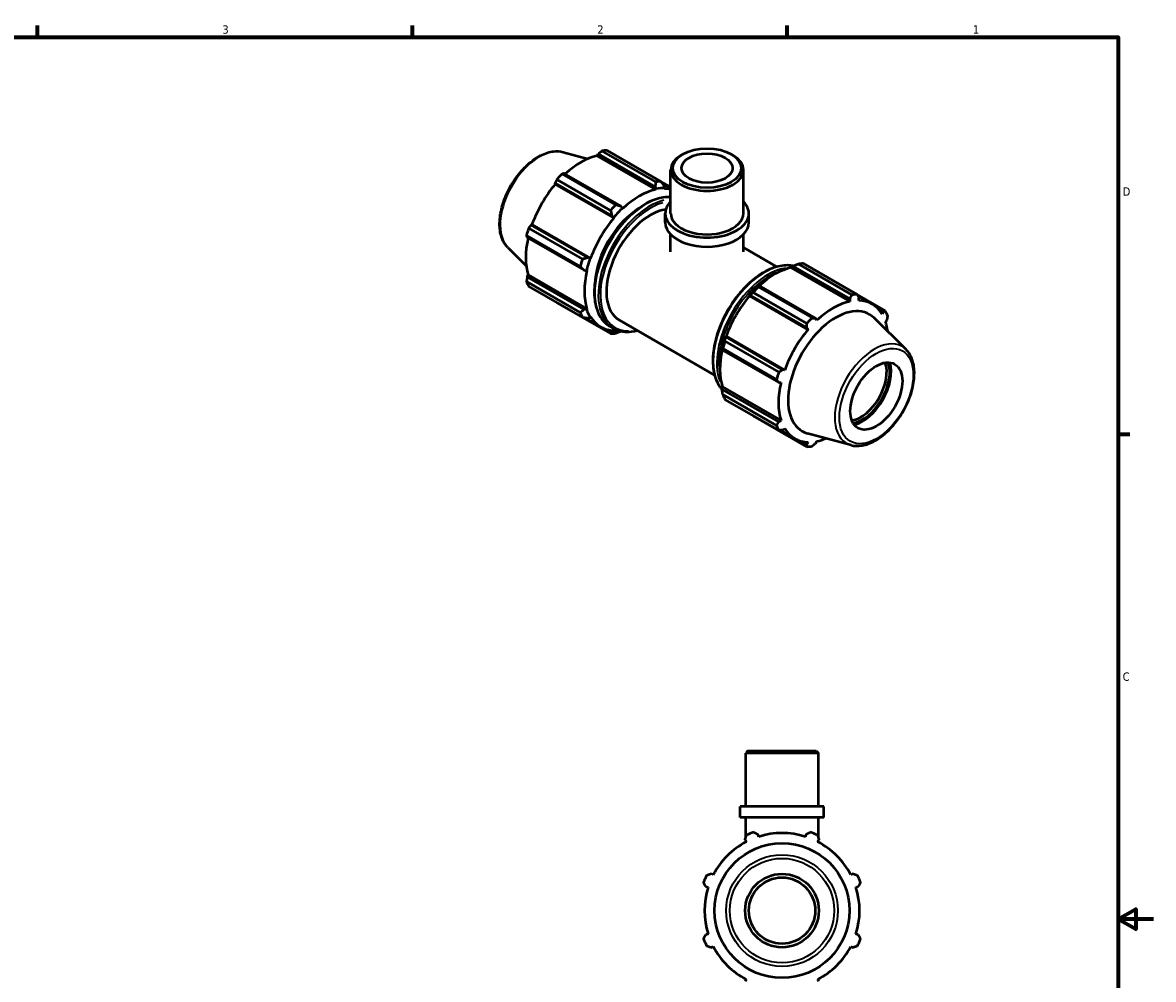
# Model space of a CAD drawing. Header units: inches. Extents: x 0.1 to 38.9, y -5.6 to 21.4.
# Tile 6 of 6: x 21.1 to 33.9, y 10.3 to 21.2. Entities that reach past the tile are written whole.
import ezdxf

# ---------------------------------------------------------------- set-up
doc = ezdxf.new("R2010")
doc.units = ezdxf.units.IN
doc.header["$MEASUREMENT"] = 0
for name, color, linetype, lineweight in [('Border (ANSI)', 7, 'Continuous', 70), ('Visible (ANSI)', 7, 'Continuous', 50), ('Visible Narrow (ANSI)', 7, 'Continuous', 35)]:
    doc.layers.add(name, color=color, linetype=linetype, lineweight=lineweight)
doc.styles.add('Note Text (ANSI)', font='tahoma.ttf')

# ---------------------------------------------------------------- blocks, each defined once
blk = doc.blocks.new('Borders Default Border')
at = {"layer": 'Border (ANSI)'}
for p, q in [((21.25, 21), (21.25, 21.134)), ((25.5, 21), (25.5, 21.134)), ((29.75, 21), (29.75, 21.134)), ((33.5, 16.5), (33.634, 16.5))]:
    blk.add_line(p, q, dxfattribs=at)
at = {"layer": 'Border (ANSI)', "flags": 128}
for points in [[(0.5, 1), (0.5, 21), (33.5, 21), (33.5, 1), (0.5, 1)], [(33.9, 11), (33.5, 11), (33.7, 11.115), (33.7, 10.885), (33.5, 11)]]:
    blk.add_lwpolyline(points, dxfattribs=at)
at = {"layer": 'Border (ANSI)', "color": 5, "true_color": 0x0000ff, "char_height": 0.0945, "attachment_point": 7, "style": 'Note Text (ANSI)'}
for s, insert in [('3', (23.346, 21.038)), ('2', (27.596, 21.04)), ('1', (31.854, 21.04)), ('D', (33.553, 19.203)), ('C', (33.552, 13.701))]:
    blk.add_mtext(s, dxfattribs=dict(at, insert=insert))

msp = doc.modelspace()

# ---------------------------------------------------------------- linework, layer by layer
at = {"layer": 'Visible (ANSI)'}
for p, q in [((27.208, 19.698), (27.49, 19.622)), ((27.594, 19.655), (27.606, 19.676)), ((28.259, 19.272), (27.594, 19.655)), ((27.606, 19.676), (28.251, 19.305)), ((28.258, 19.359), (27.648, 19.71)), ((27.707, 19.716), (28.316, 19.365)), ((28.564, 19.674), (28.547, 19.663)), ((29.115, 19.674), (29.132, 19.663)), ((28.427, 19.001), (28.427, 19.496)), ((29.252, 19.001), (29.252, 19.496)), ((27.747, 19.037), (27.137, 19.388)), ((27.196, 19.45), (27.805, 19.099)), ((27.865, 19.083), (27.22, 19.454)), ((28.427, 19.3), (28.318, 19.362)), ((27.117, 19.345), (27.762, 18.974)), ((27.12, 19.334), (27.117, 19.345)), ((27.785, 18.951), (27.12, 19.334)), ((28.251, 19.305), (28.261, 19.28)), ((28.261, 19.28), (28.259, 19.272)), ((28.334, 19.342), (28.427, 19.288)), ((28.362, 19.29), (28.355, 19.315)), ((28.359, 19.281), (28.362, 19.29)), ((27.762, 18.974), (27.782, 18.956)), ((27.883, 19.063), (27.865, 19.083)), ((27.885, 19.056), (27.883, 19.063)), ((28.365, 18.898), (28.365, 19.001)), ((29.314, 18.898), (29.314, 19.001)), ((26.844, 18.873), (26.856, 18.876)), ((27.489, 18.501), (26.844, 18.873)), ((27.52, 18.493), (26.856, 18.876)), ((27.782, 18.956), (27.785, 18.951)), ((27.403, 18.401), (26.793, 18.752)), ((26.802, 18.729), (27.447, 18.357)), ((26.817, 18.834), (27.427, 18.483)), ((28.427, 18.565), (28.427, 18.763)), ((29.252, 18.565), (29.252, 18.763)), ((26.583, 18.614), (26.791, 18.408)), ((29.252, 18.617), (29.633, 18.398)), ((27.515, 18.493), (27.489, 18.501)), ((27.52, 18.493), (27.515, 18.493)), ((27.447, 18.357), (27.473, 18.352)), ((27.473, 18.352), (27.479, 18.354)), ((29.794, 18.387), (29.796, 18.396)), ((29.794, 18.387), (30.459, 18.004)), ((29.796, 18.396), (29.814, 18.405)), ((29.814, 18.405), (30.459, 18.034)), ((30.483, 18.078), (29.874, 18.429)), ((29.932, 18.434), (30.542, 18.083)), ((26.793, 18.229), (27.403, 17.878)), ((26.802, 18.283), (26.814, 18.304)), ((27.447, 17.911), (26.802, 18.283)), ((27.479, 17.921), (26.814, 18.304)), ((27.427, 17.825), (26.817, 18.176)), ((29.973, 17.755), (29.363, 18.106)), ((29.428, 18.183), (29.419, 18.178)), ((29.421, 18.168), (30.031, 17.817)), ((30.073, 17.812), (29.428, 18.183)), ((30.862, 17.897), (30.543, 18.081)), ((27.137, 17.99), (27.747, 17.639)), ((29.318, 18.072), (29.325, 18.074)), ((29.321, 18.066), (29.318, 18.072)), ((29.321, 18.066), (29.985, 17.684)), ((29.325, 18.074), (29.97, 17.703)), ((30.459, 18.034), (30.459, 18.004)), ((30.551, 18.065), (30.711, 17.973)), ((30.559, 18.014), (30.562, 18.044)), ((27.473, 17.915), (27.447, 17.911)), ((27.452, 17.821), (27.633, 17.717)), ((27.479, 17.921), (27.473, 17.915)), ((27.489, 17.816), (27.515, 17.823)), ((27.515, 17.823), (27.52, 17.83)), ((30.783, 17.916), (30.835, 17.885)), ((30.835, 17.885), (30.824, 17.861)), ((27.737, 17.723), (27.778, 17.699)), ((27.846, 17.791), (28.925, 17.169)), ((29.97, 17.703), (29.985, 17.684)), ((30.086, 17.789), (30.073, 17.812)), ((31.096, 17.459), (30.733, 17.818)), ((30.865, 17.769), (30.878, 17.791)), ((27.762, 17.658), (27.715, 17.685)), ((27.782, 17.668), (27.762, 17.658)), ((27.785, 17.676), (27.782, 17.668)), ((29.052, 17.601), (29.05, 17.609)), ((29.05, 17.609), (29.056, 17.609)), ((29.697, 17.23), (29.052, 17.601)), ((29.056, 17.609), (29.721, 17.226)), ((29.008, 17.468), (29.009, 17.457)), ((29.009, 17.457), (29.654, 17.086)), ((29.628, 17.12), (29.019, 17.471)), ((29.043, 17.552), (29.653, 17.201)), ((29.721, 17.226), (29.697, 17.23)), ((29.654, 17.086), (29.68, 17.086)), ((29.008, 17.031), (29.015, 17.037)), ((29.009, 17.011), (29.008, 17.031)), ((29.654, 16.64), (29.009, 17.011)), ((29.015, 17.037), (29.68, 16.654)), ((29.019, 16.948), (29.628, 16.597)), ((29.653, 16.543), (29.043, 16.894)), ((29.363, 16.708), (29.973, 16.357)), ((29.68, 16.654), (29.654, 16.64)), ((29.671, 16.544), (29.834, 16.45)), ((29.697, 16.545), (29.721, 16.562)), ((29.97, 16.387), (29.916, 16.418)), ((29.985, 16.409), (29.97, 16.387)), ((30.472, 16.375), (29.979, 16.508)), ((30.073, 16.397), (30.086, 16.419)), ((29.302, 12.907), (29.278, 12.882)), ((30.103, 12.882), (29.278, 12.882)), ((29.278, 12.277), (29.278, 12.882)), ((29.302, 12.907), (30.078, 12.907)), ((30.078, 12.907), (30.103, 12.882)), ((30.103, 12.277), (30.103, 12.882)), ((30.164, 12.277), (29.216, 12.277)), ((29.216, 12.151), (29.216, 12.277)), ((30.164, 12.151), (30.164, 12.277)), ((30.164, 12.151), (29.216, 12.151)), ((29.278, 11.921), (29.278, 12.151)), ((30.103, 11.921), (30.103, 12.151)), ((29.426, 11.935), (29.417, 11.962)), ((29.963, 11.962), (29.954, 11.935)), ((29.271, 11.901), (29.284, 11.876)), ((29.278, 11.873), (29.278, 11.889)), ((30.096, 11.876), (30.109, 11.901)), ((30.103, 11.873), (30.103, 11.889)), ((28.911, 11.502), (28.885, 11.516)), ((30.495, 11.516), (30.47, 11.502)), ((28.825, 11.369), (28.852, 11.361)), ((30.528, 11.361), (30.555, 11.369)), ((28.852, 10.832), (28.825, 10.824)), ((30.555, 10.824), (30.528, 10.832)), ((28.885, 10.678), (28.911, 10.691)), ((30.47, 10.691), (30.495, 10.678)), ((29.284, 10.317), (29.271, 10.292)), ((30.109, 10.292), (30.096, 10.317))]:
    msp.add_line(p, q, dxfattribs=at)
for radius in [0.764, 0.417, 0.376]:
    msp.add_circle((29.69, 11.097), radius, dxfattribs=at)
for radius, start, end in [(0.945, 109.792, 115.208), (0.879, 72.5, 107.5), (0.945, 64.792, 70.208), (0.879, 117.5, 152.5), (0.879, 27.5, 62.5), (0.945, 154.792, 160.208), (0.945, 19.792, 25.208), (0.879, 162.5, 197.5), (0.879, 342.5, 17.5), (0.945, 199.792, 205.208), (0.945, 334.792, 340.208), (0.879, 207.5, 242.5), (0.879, 297.5, 332.5)]:
    msp.add_arc((29.69, 11.097), radius, start, end, dxfattribs=at)
for centre, major_axis, ratio, start_param, end_param in [((27.407, 18.862), (0.439, 0.762), 0.578093, 0.478032, 1.071949), ((27.422, 18.853), (0.472, 0.819), 0.578093, 0.343502, 0.438029), ((28.84, 19.496), (-0.412, 0), 0.575862, 5.50164, 10.206324), ((27.422, 18.853), (-0.472, -0.819), 0.578093, 4.270492, 4.36502), ((28.032, 18.502), (0.472, 0.819), 0.578093, 0.343502, 0.438029), ((27.407, 18.862), (0.439, 0.762), 0.578093, 1.26343, 1.874295), ((28.072, 18.479), (-0.439, -0.762), 0.578093, 3.619624, 4.23049), ((28.072, 18.479), (0.443, 0.77), 0.578093, 0.303499, 0.478032), ((28.072, 18.479), (0.439, 0.762), 0.578093, 0.174613, 0.303499), ((28.84, 19.001), (-0.474, 0), 0.575862, 5.76671, 9.941253), ((28.072, 18.479), (-0.354, -0.614), 0.578093, 4.025746, 5.399032), ((28.2, 18.405), (-0.354, -0.614), 0.578093, 3.573262, 6.283185), ((28.032, 18.502), (-0.472, -0.819), 0.578093, 4.270492, 4.36502), ((28.072, 18.479), (0.443, 0.77), 0.578093, 1.088897, 1.26343), ((28.84, 19.001), (-0.412, 0), 0.575862, 0, 3.141593), ((28.072, 18.479), (-0.439, -0.762), 0.578093, 4.405023, 5.015888), ((28.84, 18.898), (-0.474, 0), 0.575862, 0, 3.141593), ((27.407, 18.862), (0.439, 0.762), 0.578093, 2.065615, 2.659693), ((27.422, 18.853), (-0.472, -0.819), 0.578093, 5.055891, 5.150418), ((28.032, 18.502), (-0.472, -0.819), 0.578093, 5.055891, 5.150418), ((28.072, 18.479), (0.443, 0.77), 0.578093, 1.874295, 2.048828), ((28.072, 18.479), (-0.439, -0.762), 0.578093, 5.190421, 5.801286), ((29.608, 17.594), (0.439, 0.762), 0.578093, 0.478032, 1.071949), ((29.648, 17.571), (0.472, 0.819), 0.578093, 0.343502, 0.438029), ((27.422, 18.853), (-0.472, -0.819), 0.578093, 5.841289, 5.935816), ((29.608, 17.594), (-0.443, -0.77), 0.578093, 4.23049, 4.405023), ((29.648, 17.571), (0.472, 0.819), 0.578093, 1.1289, 1.223427), ((30.257, 17.22), (0.472, 0.819), 0.578093, 0.343502, 0.438029), ((29.608, 17.594), (0.439, 0.762), 0.578093, 1.26343, 1.874295), ((30.272, 17.212), (-0.439, -0.762), 0.578093, 3.619624, 4.23049), ((30.272, 17.212), (0.439, 0.762), 0.578093, 5.975819, 6.586684), ((28.032, 18.502), (-0.472, -0.819), 0.578093, 5.841289, 5.935816), ((28.072, 18.479), (-0.443, -0.77), 0.578093, 5.801286, 5.975819), ((28.072, 18.479), (-0.439, -0.762), 0.578093, 5.975819, 6.586684), ((30.299, 17.196), (0.382, 0.662), 0.578093, 6.13202, 9.575944), ((30.257, 17.22), (0.472, 0.819), 0.578093, 5.841289, 5.935816), ((30.257, 17.22), (-0.472, -0.819), 0.578093, 4.270492, 4.36502), ((30.272, 17.212), (0.439, 0.762), 0.578093, 5.634687, 5.801286), ((28.032, 18.502), (-0.472, -0.819), 0.578093, 0.343502, 0.438029), ((28.072, 18.479), (-0.443, -0.77), 0.578093, 0.303499, 0.415505), ((29.608, 17.594), (-0.443, -0.77), 0.578093, 5.015888, 5.190421), ((30.272, 17.212), (-0.439, -0.762), 0.578093, 4.405023, 5.015888), ((29.608, 17.594), (0.439, 0.762), 0.578093, 2.065615, 2.659693), ((29.648, 17.571), (0.472, 0.819), 0.578093, 1.914298, 2.008825), ((30.582, 17.033), (-0.208, -0.362), 0.578093, 0.438918, 2.702674), ((30.599, 17.023), (0.221, 0.383), 0.578093, 3.594017, 5.830761), ((30.599, 17.023), (0.232, 0.403), 0.578093, 3.648975, 5.775803), ((30.257, 17.22), (-0.472, -0.819), 0.578093, 5.055891, 5.150418), ((30.272, 17.212), (-0.439, -0.762), 0.578093, 5.190421, 5.801286), ((29.648, 17.571), (-0.472, -0.819), 0.578093, 5.841289, 5.935816), ((30.257, 17.22), (-0.472, -0.819), 0.578093, 5.841289, 5.935816), ((30.272, 17.212), (-0.439, -0.762), 0.578093, 5.975819, 6.586684), ((30.272, 17.212), (0.439, 0.762), 0.578093, 3.619624, 3.790091), ((30.257, 17.22), (-0.472, -0.819), 0.578093, 0.343502, 0.438029)]:
    msp.add_ellipse(centre, major_axis=major_axis, ratio=ratio, start_param=start_param, end_param=end_param, dxfattribs=at)
for centre, major_axis, ratio in [((28.84, 19.516), (-0.388, 0), 0.575862), ((28.84, 19.516), (0.289, 0), 0.575862), ((30.759, 16.931), (0.208, 0.362), 0.578093)]:
    msp.add_ellipse(centre, major_axis=major_axis, ratio=ratio, dxfattribs=at)
for points, knots in [([(26.583, 18.614), (26.554, 18.642), (26.532, 18.678), (26.499, 18.764), (26.49, 18.815), (26.488, 18.927), (26.495, 18.988), (26.524, 19.111), (26.546, 19.174), (26.602, 19.296), (26.637, 19.355), (26.716, 19.463), (26.759, 19.513), (26.853, 19.597), (26.902, 19.632), (27.001, 19.684), (27.052, 19.7), (27.138, 19.71), (27.174, 19.708), (27.208, 19.698)], [4.076223, 4.076223, 4.076223, 4.076223, 4.366803, 4.366803, 4.685414, 4.685414, 5.016306, 5.016306, 5.346508, 5.346508, 5.675193, 5.675193, 6.003958, 6.003958, 6.33433, 6.33433, 6.664951, 6.664951, 6.915484, 6.915484, 6.915484, 6.915484]), ([(28.427, 19.187), (28.421, 19.187), (28.415, 19.187), (28.353, 19.189), (28.293, 19.177), (28.17, 19.129), (28.107, 19.092), (27.983, 18.998), (27.924, 18.94), (27.814, 18.81), (27.764, 18.737), (27.678, 18.584), (27.643, 18.504), (27.59, 18.343), (27.572, 18.263), (27.558, 18.112), (27.561, 18.04), (27.587, 17.912), (27.61, 17.855), (27.668, 17.773), (27.7, 17.744), (27.737, 17.723)], [5.772414, 5.772414, 5.772414, 5.772414, 5.807406, 5.807406, 6.123296, 6.123296, 6.446085, 6.446085, 6.76942, 6.76942, 7.092179, 7.092179, 7.414717, 7.414717, 7.737542, 7.737542, 8.060936, 8.060936, 8.383312, 8.383312, 8.641314, 8.641314, 8.641314, 8.641314]), ([(29.817, 18.406), (29.796, 18.411), (29.775, 18.413), (29.697, 18.415), (29.637, 18.403), (29.514, 18.355), (29.45, 18.318), (29.327, 18.224), (29.267, 18.166), (29.158, 18.036), (29.107, 17.963), (29.022, 17.81), (28.986, 17.73), (28.934, 17.57), (28.916, 17.489), (28.902, 17.338), (28.905, 17.266), (28.931, 17.138), (28.954, 17.082), (28.994, 17.026), (29.001, 17.016), (29.01, 17.007)], [5.682845, 5.682845, 5.682845, 5.682845, 5.807406, 5.807406, 6.123296, 6.123296, 6.446085, 6.446085, 6.76942, 6.76942, 7.092179, 7.092179, 7.414717, 7.414717, 7.737542, 7.737542, 8.060936, 8.060936, 8.383312, 8.383312, 8.456726, 8.456726, 8.456726, 8.456726]), ([(27.778, 17.699), (27.822, 17.674), (27.872, 17.661), (27.965, 17.659), (28.005, 17.664), (28.047, 17.675)], [2.3581282, 2.3581282, 2.3581282, 2.3581282, 2.6658133, 2.6658133, 2.8831844, 2.8831844, 2.8831844, 2.8831844]), ([(30.472, 16.375), (30.511, 16.364), (30.553, 16.363), (30.644, 16.378), (30.692, 16.396), (30.79, 16.449), (30.839, 16.486), (30.932, 16.573), (30.975, 16.624), (31.052, 16.734), (31.086, 16.793), (31.14, 16.916), (31.161, 16.978), (31.187, 17.101), (31.192, 17.162), (31.187, 17.274), (31.176, 17.325), (31.141, 17.405), (31.121, 17.435), (31.096, 17.459)], [2.509294, 2.509294, 2.509294, 2.509294, 2.799875, 2.799875, 3.118485, 3.118485, 3.449377, 3.449377, 3.779579, 3.779579, 4.108264, 4.108264, 4.437029, 4.437029, 4.767401, 4.767401, 5.098022, 5.098022, 5.348555, 5.348555, 5.348555, 5.348555])]:
    msp.add_open_spline(points, degree=3, knots=knots, dxfattribs=at)
for points, weights in [([(27.648, 19.71), (27.627, 19.693), (27.606, 19.676)], [1, 1.0023795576, 1.00394456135]), ([(27.137, 19.388), (27.127, 19.366), (27.117, 19.345)], [1, 1.0023795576, 1.00394456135]), ([(27.22, 19.454), (27.208, 19.452), (27.196, 19.45)], [1.00394456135, 1.0023795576, 1]), ([(28.258, 19.359), (28.255, 19.331), (28.251, 19.305)], [1.01674496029, 1.01187471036, 1.00620572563]), ([(28.355, 19.315), (28.336, 19.339), (28.316, 19.365)], [1.00620572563, 1.01187471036, 1.01674496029]), ([(27.747, 19.037), (27.755, 19.005), (27.762, 18.974)], [1.01674496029, 1.01187471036, 1.00620572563]), ([(27.865, 19.083), (27.836, 19.09), (27.805, 19.099)], [1.00620572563, 1.01187471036, 1.01674496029]), ([(26.844, 18.873), (26.831, 18.854), (26.817, 18.834)], [1.00394456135, 1.0023795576, 1]), ([(26.793, 18.752), (26.797, 18.74), (26.802, 18.729)], [1, 1.0023795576, 1.00394456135]), ([(27.489, 18.501), (27.459, 18.492), (27.427, 18.483)], [1.00620572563, 1.01187471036, 1.01674496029]), ([(27.403, 18.401), (27.425, 18.379), (27.447, 18.357)], [1.01674496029, 1.01187471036, 1.00620572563]), ([(29.814, 18.405), (29.843, 18.417), (29.874, 18.429)], [1.00620572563, 1.01187471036, 1.01674496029]), ([(26.802, 18.283), (26.797, 18.257), (26.793, 18.229)], [1.00394456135, 1.0023795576, 1]), ([(29.325, 18.074), (29.343, 18.09), (29.363, 18.106)], [1.00620572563, 1.01187471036, 1.01674496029]), ([(29.421, 18.168), (29.424, 18.176), (29.428, 18.183)], [1.01674496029, 1.01187471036, 1.00620572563]), ([(30.459, 18.034), (30.471, 18.055), (30.483, 18.078)], [1.00394456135, 1.0023795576, 1]), ([(30.542, 18.083), (30.552, 18.063), (30.562, 18.044)], [1, 1.0023795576, 1.00394456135]), ([(27.136, 17.992), (27.137, 17.991), (27.137, 17.99)], [1.00023756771, 1.00011981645, 1]), ([(27.447, 17.911), (27.425, 17.895), (27.403, 17.878)], [1.00620572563, 1.01187471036, 1.01674496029]), ([(27.427, 17.825), (27.459, 17.82), (27.489, 17.816)], [1.01674496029, 1.01187471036, 1.00620572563]), ([(30.835, 17.885), (30.848, 17.891), (30.862, 17.897)], [1.00394456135, 1.0023795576, 1]), ([(30.886, 17.844), (30.882, 17.817), (30.878, 17.791)], [1, 1.0023795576, 1.00394456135]), ([(29.97, 17.703), (29.971, 17.728), (29.973, 17.755)], [1.00394456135, 1.0023795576, 1]), ([(30.031, 17.817), (30.052, 17.814), (30.073, 17.812)], [1, 1.0023795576, 1.00394456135]), ([(27.762, 17.658), (27.755, 17.649), (27.747, 17.639)], [1.00620572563, 1.01187471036, 1.01674496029]), ([(27.805, 17.645), (27.835, 17.656), (27.863, 17.667)], [1.01674496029, 1.01210875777, 1.00674874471]), ([(29.043, 17.552), (29.047, 17.577), (29.052, 17.601)], [1.01674496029, 1.01187471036, 1.00620572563]), ([(29.009, 17.457), (29.014, 17.464), (29.019, 17.471)], [1.00620572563, 1.01187471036, 1.01674496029]), ([(29.653, 17.201), (29.675, 17.216), (29.697, 17.23)], [1, 1.0023795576, 1.00394456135]), ([(29.654, 17.086), (29.642, 17.103), (29.628, 17.12)], [1.00394456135, 1.0023795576, 1]), ([(29.019, 16.948), (29.014, 16.98), (29.009, 17.011)], [1.01674496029, 1.01187471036, 1.00620572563]), ([(29.363, 16.708), (29.362, 16.71), (29.361, 16.711)], [1.01674496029, 1.0164980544, 1.01624909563]), ([(29.628, 16.597), (29.642, 16.619), (29.654, 16.64)], [1, 1.0023795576, 1.00394456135]), ([(29.697, 16.545), (29.675, 16.544), (29.653, 16.543)], [1.00394456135, 1.0023795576, 1]), ([(29.973, 16.357), (29.971, 16.372), (29.97, 16.387)], [1, 1.0023795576, 1.00394456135]), ([(30.073, 16.397), (30.052, 16.38), (30.031, 16.363)], [1.00394456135, 1.0023795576, 1]), ([(29.271, 11.901), (29.279, 11.926), (29.288, 11.952)], [1.00394456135, 1.0023795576, 1]), ([(29.37, 11.986), (29.394, 11.974), (29.417, 11.962)], [1, 1.0023795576, 1.00394456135]), ([(29.963, 11.962), (29.986, 11.974), (30.01, 11.986)], [1.00394456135, 1.0023795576, 1]), ([(30.093, 11.952), (30.101, 11.926), (30.109, 11.901)], [1, 1.0023795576, 1.00394456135]), ([(28.825, 11.369), (28.813, 11.393), (28.801, 11.417)], [1.00394456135, 1.0023795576, 1]), ([(28.835, 11.499), (28.861, 11.507), (28.885, 11.516)], [1, 1.0023795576, 1.00394456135]), ([(30.495, 11.516), (30.519, 11.507), (30.545, 11.499)], [1.00394456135, 1.0023795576, 1]), ([(30.579, 11.417), (30.567, 11.393), (30.555, 11.369)], [1, 1.0023795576, 1.00394456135]), ([(28.801, 10.777), (28.813, 10.801), (28.825, 10.824)], [1, 1.0023795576, 1.00394456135]), ([(30.555, 10.824), (30.567, 10.801), (30.579, 10.777)], [1.00394456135, 1.0023795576, 1]), ([(28.885, 10.678), (28.861, 10.686), (28.835, 10.694)], [1.00394456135, 1.0023795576, 1]), ([(30.545, 10.694), (30.519, 10.686), (30.495, 10.678)], [1, 1.0023795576, 1.00394456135])]:
    msp.add_rational_spline(points, weights, degree=2, dxfattribs=at)
at = {"layer": 'Visible Narrow (ANSI)'}
for radius in [0.633, 0.592]:
    msp.add_circle((29.69, 11.097), radius, dxfattribs=at)
for centre, major_axis, start_param, end_param in [((26.943, 19.129), (0.316, 0.549), 0.293129, 2.848464), ((28.148, 18.435), (-0.41, -0.712), 3.566272, 6.14019), ((28.2, 18.405), (-0.402, -0.698), 3.677478, 6.615057), ((28.188, 18.412), (0.41, 0.712), 0.498457, 3.00248), ((29.491, 17.661), (-0.41, -0.712), 3.471026, 5.952216), ((29.532, 17.638), (0.41, 0.712), 0.439374, 2.698018), ((29.544, 17.631), (0.402, 0.698), 0.650754, 2.490838), ((30.736, 16.945), (0.316, 0.549), 0.021031, 3.120562)]:
    msp.add_ellipse(centre, major_axis=major_axis, ratio=0.578093, start_param=start_param, end_param=end_param, dxfattribs=at)
msp.add_ellipse((30.759, 16.931), major_axis=(-0.296, -0.513), ratio=0.578093, dxfattribs=at)

# ---------------------------------------------------------------- block references
msp.add_blockref('Borders Default Border', (0, 0))

doc.saveas('drawing.dxf')
